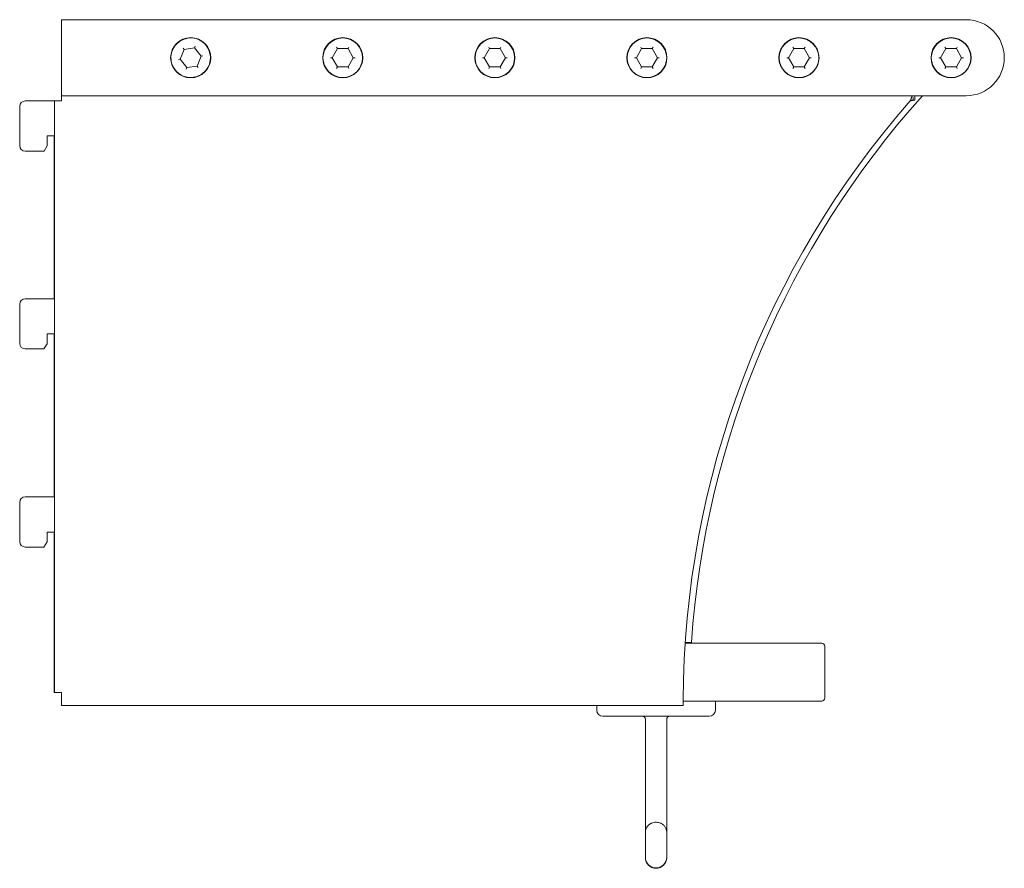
# Model space of a CAD drawing. Header units: millimetres. Extents: x -2249 to -1926, y -914 to -635.
import ezdxf

# ---------------------------------------------------------------- set-up
doc = ezdxf.new("R2010")
doc.units = ezdxf.units.MM

msp = doc.modelspace()

# ---------------------------------------------------------------- linework, layer by layer
at = {"color": 0, "linetype": 'Continuous', "lineweight": 0}
for p, q in [((-2235.75, -635.07), (-2235.75, -636.57)), ((-2235.75, -635.07), (-1938.25, -635.07)), ((-2235.75, -636.57), (-2235.75, -658.57)), ((-2191.74, -643.82), (-2191.96, -644.35)), ((-2144.98, -644.57), (-2145.27, -644.07)), ((-2141.23, -644.07), (-2141.52, -644.57)), ((-2094.98, -644.57), (-2095.27, -644.07)), ((-2091.23, -644.07), (-2091.52, -644.57)), ((-2044.98, -644.57), (-2045.27, -644.07)), ((-2041.23, -644.07), (-2041.52, -644.57)), ((-1994.98, -644.57), (-1995.27, -644.07)), ((-1991.23, -644.07), (-1991.52, -644.57)), ((-1944.98, -644.57), (-1945.27, -644.07)), ((-1941.23, -644.07), (-1941.52, -644.57)), ((-2195.39, -644.84), (-2196.68, -648.06)), ((-2195.39, -644.84), (-2195.74, -644.39)), ((-2191.96, -644.35), (-2195.39, -644.84)), ((-2189.82, -647.08), (-2191.96, -644.35)), ((-2191.11, -650.29), (-2189.82, -647.08)), ((-2189.25, -646.99), (-2189.82, -647.08)), ((-2144.98, -644.57), (-2146.71, -647.57)), ((-2141.52, -644.57), (-2144.98, -644.57)), ((-2139.78, -647.57), (-2141.52, -644.57)), ((-2094.98, -644.57), (-2096.71, -647.57)), ((-2091.52, -644.57), (-2094.98, -644.57)), ((-2089.78, -647.57), (-2091.52, -644.57)), ((-2044.98, -644.57), (-2046.71, -647.57)), ((-2041.52, -644.57), (-2044.98, -644.57)), ((-2039.78, -647.57), (-2041.52, -644.57)), ((-1994.98, -644.57), (-1996.71, -647.57)), ((-1991.52, -644.57), (-1994.98, -644.57)), ((-1989.78, -647.57), (-1991.52, -644.57)), ((-1944.98, -644.57), (-1946.71, -647.57)), ((-1941.52, -644.57), (-1944.98, -644.57)), ((-1939.78, -647.57), (-1941.52, -644.57)), ((-2196.68, -648.06), (-2197.25, -648.14)), ((-2196.68, -648.06), (-2194.54, -650.78)), ((-2194.54, -650.78), (-2191.11, -650.29)), ((-2190.75, -650.75), (-2191.11, -650.29)), ((-2146.71, -647.57), (-2147.29, -647.57)), ((-2146.71, -647.57), (-2144.98, -650.57)), ((-2144.98, -650.57), (-2145.27, -651.07)), ((-2144.98, -650.57), (-2141.52, -650.57)), ((-2141.52, -650.57), (-2139.78, -647.57)), ((-2141.23, -651.07), (-2141.52, -650.57)), ((-2139.21, -647.57), (-2139.78, -647.57)), ((-2096.71, -647.57), (-2097.29, -647.57)), ((-2096.71, -647.57), (-2094.98, -650.57)), ((-2094.98, -650.57), (-2095.27, -651.07)), ((-2094.98, -650.57), (-2091.52, -650.57)), ((-2091.52, -650.57), (-2089.78, -647.57)), ((-2091.23, -651.07), (-2091.52, -650.57)), ((-2089.21, -647.57), (-2089.78, -647.57)), ((-2046.71, -647.57), (-2047.29, -647.57)), ((-2046.71, -647.57), (-2044.98, -650.57)), ((-2044.98, -650.57), (-2045.27, -651.07)), ((-2044.98, -650.57), (-2041.52, -650.57)), ((-2041.52, -650.57), (-2039.78, -647.57)), ((-2041.23, -651.07), (-2041.52, -650.57)), ((-2039.21, -647.57), (-2039.78, -647.57)), ((-1996.71, -647.57), (-1997.29, -647.57)), ((-1996.71, -647.57), (-1994.98, -650.57)), ((-1994.98, -650.57), (-1995.27, -651.07)), ((-1994.98, -650.57), (-1991.52, -650.57)), ((-1991.52, -650.57), (-1989.78, -647.57)), ((-1991.23, -651.07), (-1991.52, -650.57)), ((-1989.21, -647.57), (-1989.78, -647.57)), ((-1946.71, -647.57), (-1947.29, -647.57)), ((-1946.71, -647.57), (-1944.98, -650.57)), ((-1944.98, -650.57), (-1945.27, -651.07)), ((-1944.98, -650.57), (-1941.52, -650.57)), ((-1941.52, -650.57), (-1939.78, -647.57)), ((-1941.23, -651.07), (-1941.52, -650.57)), ((-1939.21, -647.57), (-1939.78, -647.57)), ((-2194.54, -650.78), (-2194.75, -651.32)), ((-2235.75, -658.57), (-2235.75, -660.07)), ((-2235.75, -660.65), (-2235.75, -660.07)), ((-1938.25, -660.07), (-2235.75, -660.07)), ((-1955.2, -661.57), (-1955.2, -660.07)), ((-2249.47, -663.57), (-2249.47, -676.47)), ((-2238.75, -661.77), (-2247.67, -661.77)), ((-2238.75, -661.77), (-2238, -661.77)), ((-2238, -856.27), (-2238, -661.77)), ((-2238, -661.77), (-2235.75, -661.77)), ((-2235.75, -661.77), (-2235.75, -660.65)), ((-1955.72, -660.68), (-1955.72, -661.57)), ((-1955.72, -661.57), (-1955.2, -661.57)), ((-2240.47, -676.53), (-2240.47, -673.27)), ((-2240.47, -673.27), (-2238.75, -673.27)), ((-2238.17, -673.27), (-2238.75, -673.27)), ((-2238.17, -726.82), (-2238.17, -673.27)), ((-2241.47, -678.27), (-2240.47, -676.53)), ((-2247.67, -678.27), (-2241.47, -678.27)), ((-2238.75, -726.82), (-2247.67, -726.82)), ((-2238.75, -726.82), (-2238.17, -726.82)), ((-2249.47, -728.62), (-2249.47, -741.51)), ((-2240.47, -741.63), (-2240.47, -738.37)), ((-2240.47, -738.37), (-2238.75, -738.37)), ((-2238.17, -738.37), (-2238.75, -738.37)), ((-2238.17, -791.92), (-2238.17, -738.37)), ((-2247.67, -743.31), (-2241.56, -743.31)), ((-2241.56, -743.31), (-2240.47, -741.63)), ((-2238.75, -791.92), (-2247.67, -791.92)), ((-2238.75, -791.92), (-2238.17, -791.92)), ((-2249.47, -793.72), (-2249.47, -806.61)), ((-2240.47, -806.73), (-2240.47, -803.47)), ((-2240.47, -803.47), (-2238.75, -803.47)), ((-2238.17, -803.47), (-2238.75, -803.47)), ((-2238.17, -856.27), (-2238.17, -803.47)), ((-2247.67, -808.41), (-2241.56, -808.41)), ((-2241.56, -808.41), (-2240.47, -806.73)), ((-2030.66, -840.03), (-1985.75, -840.03)), ((-2030.64, -839.82), (-2028.61, -839.82)), ((-1984.75, -841.03), (-1984.75, -858.03)), ((-2238, -856.27), (-2238.17, -856.27)), ((-2235.75, -856.27), (-2238, -856.27)), ((-2235.75, -856.27), (-2235.75, -858.83)), ((-2235.75, -860.53), (-2235.75, -858.83)), ((-2031.31, -860.53), (-2235.75, -860.53)), ((-2059.75, -862.03), (-2059.75, -860.53)), ((-1985.75, -859.03), (-2031.31, -859.03)), ((-2020.75, -862.03), (-2020.75, -859.03)), ((-2057.75, -864.03), (-2049.75, -864.03)), ((-2030.75, -864.03), (-2049.75, -864.03)), ((-2030.75, -864.03), (-2022.75, -864.03)), ((-2043.75, -902.15), (-2043.75, -865.03)), ((-2036.75, -902.15), (-2036.75, -865.03)), ((-2043.75, -903.84), (-2043.75, -902.15)), ((-2036.75, -903.84), (-2036.75, -902.15)), ((-2043.75, -903.84), (-2043.75, -910.39)), ((-2036.75, -910.39), (-2036.75, -903.84)), ((-2043.75, -910.39), (-2043.75, -910.51)), ((-2036.75, -910.51), (-2036.75, -910.39))]:
    msp.add_line(p, q, dxfattribs=at)
at = {"color": 0, "linetype": 'Continuous', "lineweight": 0, "extrusion": (2.20056e-16, 0, -1)}
for centre, radius, start, end in [((1938.25, -647.57), 12.5, 90, 180), ((2193.25, -647.57), 6.5, 351.8516, 171.8516), ((1938.25, -647.57), 12.5, 180, 270), ((1729.31, -860.32), 300, 3.9183, 41.8744), ((2035.75, -865.03), 1, 0, 90), ((2022.75, -862.03), 2, 180, 270)]:
    msp.add_arc(centre, radius, start, end, dxfattribs=at)
at = {"color": 0, "linetype": 'Continuous', "lineweight": 0}
for centre, radius, start, end in [((-2193.25, -647.57), 6.6, 0, 180), ((-2143.25, -647.57), 6.6, 0, 180), ((-2093.25, -647.57), 6.6, 0, 180), ((-2043.25, -647.57), 6.6, 0, 180), ((-1993.25, -647.57), 6.6, 0, 180), ((-1943.25, -647.57), 6.6, 0, 180), ((-2193.25, -647.57), 6.6, 180, 0), ((-2143.25, -647.57), 6.6, 180, 0), ((-2093.25, -647.57), 6.6, 180, 0), ((-2043.25, -647.57), 6.6, 180, 0), ((-1993.25, -647.57), 6.6, 180, 0), ((-1943.25, -647.57), 6.6, 180, 0), ((-2247.67, -663.57), 1.8, 90, 180), ((-2247.67, -676.47), 1.8, 180, 270), ((-2247.67, -728.62), 1.8, 90, 180), ((-2247.67, -741.51), 1.8, 180, 270), ((-2247.67, -793.72), 1.8, 90, 180), ((-2247.67, -806.61), 1.8, 180, 270), ((-1985.75, -858.03), 1, 270, 0)]:
    msp.add_arc(centre, radius, start, end, dxfattribs=at)
at = {"color": 0, "linetype": 'Continuous', "lineweight": 0, "extrusion": (2.20056e-16, -2.472e-31, -1)}
for centre in [(2143.25, -647.57), (2093.25, -647.57), (2043.25, -647.57), (1993.25, -647.57), (1943.25, -647.57)]:
    msp.add_arc(centre, 6.5, 0, 180, dxfattribs=at)
at = {"color": 0, "linetype": 'Continuous', "lineweight": 0, "extrusion": (2.20056e-16, -6.16298e-33, -1)}
msp.add_arc((2193.25, -647.57), 6.5, 171.8516, 351.8516, dxfattribs=at)
at = {"color": 0, "linetype": 'Continuous', "lineweight": 0, "extrusion": (2.20056e-16, -4.76319e-31, -1)}
for centre in [(2143.25, -647.57), (2093.25, -647.57), (2043.25, -647.57), (1993.25, -647.57), (1943.25, -647.57)]:
    msp.add_arc(centre, 6.5, 180, 0, dxfattribs=at)
at = {"color": 0, "linetype": 'Continuous', "lineweight": 0, "extrusion": (2.20056e-16, -9.62965e-35, -1)}
msp.add_arc((1731.31, -859.77), 300, 0.1807, 41.3009, dxfattribs=at)
at = {"color": 0, "linetype": 'Continuous', "lineweight": 0, "extrusion": (2.20056e-16, 8.72653e-33, -1)}
msp.add_arc((1985.75, -841.03), 1, 90, 180, dxfattribs=at)
at = {"color": 0, "linetype": 'Continuous', "lineweight": 0, "extrusion": (2.20056e-16, 3.50325e-46, -1)}
msp.add_arc((2057.75, -862.03), 2, 270, 0, dxfattribs=at)
at = {"color": 0, "linetype": 'Continuous', "lineweight": 0, "extrusion": (2.20056e-16, 7.00649e-46, -1)}
msp.add_arc((2044.75, -865.03), 1, 90, 180, dxfattribs=at)
at = {"color": 0, "linetype": 'Continuous', "lineweight": 0, "extrusion": (2.20056e-16, -7.00649e-46, -1)}
for start, end in [(270, 0), (180, 270)]:
    msp.add_arc((2040.25, -910.39), 3.5, start, end, dxfattribs=at)
at = {"color": 0, "linetype": 'Continuous', "lineweight": 0, "extrusion": (2.20056e-16, 3.19347e-33, -1)}
msp.add_arc((2040.25, -910.51), 3.5, 270, 0, dxfattribs=at)
at = {"color": 0, "linetype": 'Continuous', "lineweight": 0, "extrusion": (2.20056e-16, 1.65584e-34, -1)}
msp.add_arc((2040.25, -910.51), 3.5, 180, 270, dxfattribs=at)
at = {"color": 0, "linetype": 'Continuous', "lineweight": 0}
for points, knots in [([(-1956.68, -661.77), (-1956.66, -661.72), (-1956.64, -661.68), (-1956.59, -661.59), (-1956.57, -661.54), (-1956.5, -661.38), (-1956.46, -661.28), (-1956.39, -661.09), (-1956.37, -661.02), (-1956.33, -660.9), (-1956.31, -660.85), (-1956.26, -660.72), (-1956.23, -660.64), (-1956.17, -660.49), (-1956.14, -660.42), (-1956.1, -660.33), (-1956.08, -660.31), (-1956.02, -660.21), (-1955.97, -660.15), (-1955.84, -660.08), (-1955.78, -660.07), (-1955.72, -660.07)], [-0.2800175, -0.2800175, -0.2800175, -0.2800175, -0.2645316, -0.2645316, -0.2476245, -0.2476245, -0.2112881, -0.2112881, -0.184537, -0.184537, -0.1674908, -0.1674908, -0.1343169, -0.1343169, -0.1010716, -0.1010716, -0.0839431, -0.0839431, -0.0385906, -0.0385906, 0, 0, 0, 0]), ([(-1956.68, -661.77), (-1956.64, -661.76), (-1956.6, -661.75), (-1956.54, -661.73), (-1956.52, -661.73), (-1956.49, -661.72), (-1956.48, -661.72), (-1956.47, -661.71), (-1956.46, -661.71), (-1956.46, -661.71), (-1956.45, -661.71), (-1956.45, -661.71), (-1956.45, -661.7), (-1956.44, -661.7), (-1956.41, -661.69), (-1956.38, -661.68), (-1956.3, -661.66), (-1956.25, -661.64), (-1956.15, -661.61), (-1956.11, -661.6), (-1956.05, -661.59), (-1956.03, -661.59), (-1956, -661.58), (-1955.99, -661.58), (-1955.98, -661.58), (-1955.98, -661.58), (-1955.97, -661.58), (-1955.97, -661.58), (-1955.97, -661.58), (-1955.97, -661.58), (-1955.96, -661.58), (-1955.96, -661.58), (-1955.89, -661.57), (-1955.8, -661.57), (-1955.72, -661.57)], [0, 0, 0, 0, 0.125, 0.125, 0.1875, 0.1875, 0.21875, 0.21875, 0.234375, 0.234375, 0.242188, 0.246094, 0.246094, 0.25, 0.25, 0.375, 0.375, 0.5, 0.5, 0.625, 0.625, 0.6875, 0.6875, 0.71875, 0.71875, 0.734375, 0.734375, 0.742188, 0.742188, 0.746094, 0.746094, 0.75, 0.75, 1, 1, 1, 1]), ([(-2031.31, -860.49), (-2031.31, -860.35), (-2031.31, -859.79), (-2031.31, -859.13), (-2031.31, -859.03), (-2031.31, -858.93), (-2031.31, -858.83)], [0, 0, 0, 0, 0.865796, 0.865796, 0.865796, 1, 1, 1, 1]), ([(-2031.31, -860.53), (-2031.31, -860.53), (-2031.31, -860.52), (-2031.31, -860.51), (-2031.31, -860.5), (-2031.31, -860.49)], [-0.03577492, -0.03577492, -0.03577492, -0.03577492, -0.01788746, -0.01788746, 0, 0, 0, 0]), ([(-2040.25, -898.88), (-2040.47, -898.88), (-2040.69, -898.9), (-2041.14, -898.98), (-2041.37, -899.04), (-2041.87, -899.23), (-2042.14, -899.36), (-2042.71, -899.78), (-2043.02, -900.07), (-2043.46, -900.79), (-2043.61, -901.15), (-2043.73, -901.75), (-2043.75, -901.95), (-2043.75, -902.15)], [1.570796, 1.570796, 1.570796, 1.570796, 1.884956, 1.884956, 2.199115, 2.199115, 2.513274, 2.513274, 2.827433, 2.827433, 3.039498, 3.039498, 3.141593, 3.141593, 3.141593, 3.141593]), ([(-2036.75, -902.15), (-2036.75, -901.81), (-2036.8, -901.48), (-2037.01, -900.86), (-2037.15, -900.58), (-2037.51, -900.06), (-2037.72, -899.85), (-2038.21, -899.45), (-2038.47, -899.31), (-2038.97, -899.09), (-2039.21, -899.01), (-2039.67, -898.92), (-2039.89, -898.89), (-2040.16, -898.88), (-2040.2, -898.88), (-2040.25, -898.88)], [6.283185, 6.283185, 6.283185, 6.283185, 6.454032, 6.454032, 6.637352, 6.637352, 6.860126, 6.860126, 7.159807, 7.159807, 7.473966, 7.473966, 7.788125, 7.788125, 7.853982, 7.853982, 7.853982, 7.853982])]:
    msp.add_open_spline(points, degree=3, knots=knots, dxfattribs=at)

doc.saveas('drawing.dxf')
